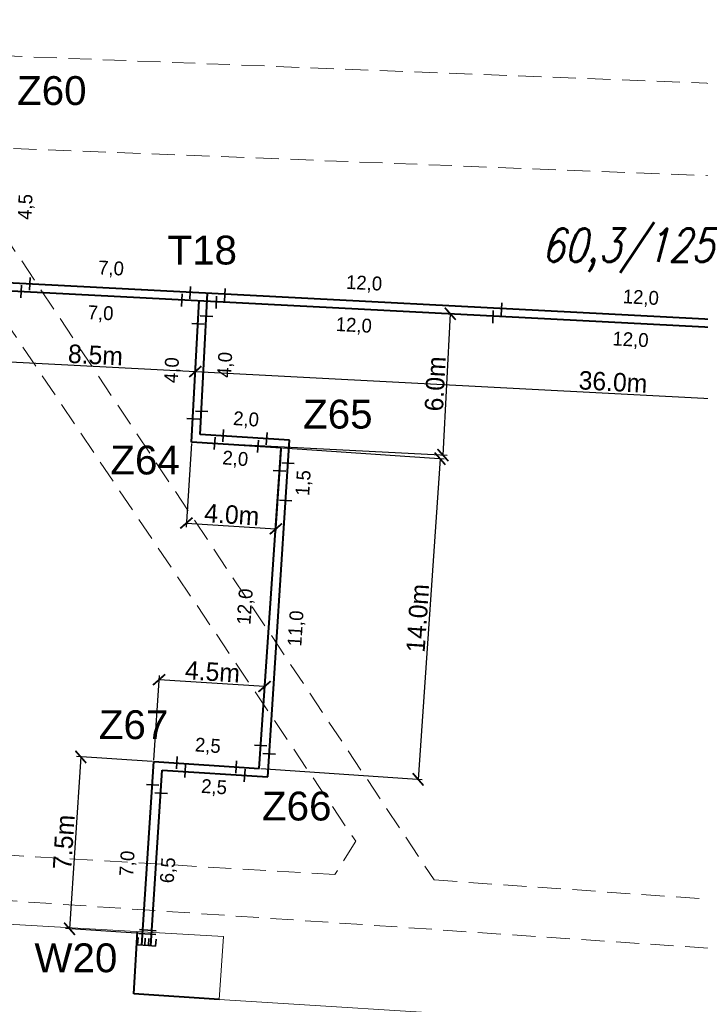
# Model space of a CAD drawing. Extents: x 6567519 to 6569315, y 5583523 to 5585607.
# Tile 25 of 67: x 6568566 to 6568595, y 5584033 to 5584075. Entities that reach past the tile are written whole.
import ezdxf
from ezdxf.enums import TextEntityAlignment as Align

# ---------------------------------------------------------------- set-up
doc = ezdxf.new("R2010")
doc.units = 0
doc.header["$PDSIZE"] = 0.75
doc.linetypes.add('GAK', pattern=[3.5, 2, -0.7, 0.1, -0.7])
doc.linetypes.add('PRZER2-1', pattern=[3, 2, -1])
doc.layers.get('0').update_dxf_attribs({"linetype": 'CONTINUOUS', "lineweight": 13})
doc.layers.get('Defpoints').update_dxf_attribs({"linetype": 'CONTINUOUS'})
for name, color, linetype, lineweight in [('alarm', 51, 'CONTINUOUS', 50), ('GESBZO', 7, 'CONTINUOUS', 50), ('GSSKOD', 7, 'PRZER2-1', 18), ('siec', 7, 'GAK', 70)]:
    doc.layers.add(name, color=color, linetype=linetype, lineweight=lineweight)
doc.styles.add('GEO-INFO', font='arial.ttf')
doc.styles.add('UZBROJENIE', font='SIMPLEX.shx', dxfattribs={"width": 0.8, "oblique": 15.00003, "height": 0.9})
doc.dimstyles.new('Kopia Standard', dxfattribs={"dimtxt": 0.6, "dimasz": 0.5, "dimexe": 0.18, "dimexo": 0.0625, "dimgap": 0.09, "dimtad": 1, "dimdec": 1, "dimrnd": 0.5, "dimzin": 0, "dimtxsty": 'Standard', "dimblk": 'ARCHTICK', "dimcen": 0.09, "dimse1": 1, "dimse2": 1, "dimsd1": 1, "dimsd2": 1, "dimadec": 0, "dimazin": 0, "dimtfac": 1, "dimtdec": 1, "dimtofl": 0, "dimtmove": 0, "dimatfit": 3, "dimfxl": 0, "dimtolj": 1, "dimtzin": 0, "dimarcsym": 0})
doc.dimstyles.new('Kopii (2) z Standard', dxfattribs={"dimtxt": 0.8, "dimasz": 0.5, "dimexe": 0.18, "dimexo": 0.0625, "dimgap": 0.09, "dimtad": 1, "dimdec": 1, "dimrnd": 0.5, "dimzin": 0, "dimdsep": 46, "dimtxsty": 'Standard', "dimblk": 'ARCHTICK', "dimcen": 0.09, "dimadec": 0, "dimazin": 0, "dimtfac": 1, "dimtdec": 1, "dimtofl": 0, "dimtmove": 0, "dimatfit": 3, "dimfxl": 0, "dimtolj": 1, "dimtzin": 0, "dimarcsym": 0})

# ---------------------------------------------------------------- blocks, each defined once
blk = doc.blocks.new('_ArchTick')
at = {"color": 0, "linetype": 'ByBlock', "const_width": 0.15}
blk.add_lwpolyline([(-0.5, -0.5), (0.5, 0.5)], dxfattribs=at)
blk = doc.blocks.new('*D126')
at = {"layer": 'Defpoints', "color": 0, "linetype": 'ByBlock', "lineweight": 20}
for p in [(6568564.699, 5584063.592), (6568573.395, 5584063.139), (6568573.235, 5584060.065)]:
    blk.add_point(p, dxfattribs=at)
at = {"layer": 'siec', "color": 0, "linetype": 'ByBlock', "lineweight": -2}
for p, q in [((6568564.695, 5584063.529), (6568564.529, 5584060.338)), ((6568573.391, 5584063.077), (6568573.225, 5584059.886)), ((6568564.539, 5584060.518), (6568573.235, 5584060.065))]:
    blk.add_line(p, q, dxfattribs=at)
at = {"layer": 'siec', "color": 0, "linetype": 'ByBlock', "lineweight": -2, "xscale": 0.5, "yscale": 0.5, "zscale": 0.5}
for p, rotation in [((6568564.539, 5584060.518), 177.0215971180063), ((6568573.235, 5584060.065), 357.0215971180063)]:
    blk.add_blockref('_ArchTick', p, dxfattribs=dict(at, rotation=rotation))
at = {"layer": 'siec', "color": 0, "linetype": 'ByBlock', "lineweight": 20, "insert": (6568568.912, 5584060.781), "char_height": 0.8, "attachment_point": 5, "rotation": 357.0216}
blk.add_mtext('\\A1;8.5m', dxfattribs=at)
blk = doc.blocks.new('*D127')
at = {"layer": 'Defpoints', "color": 0, "linetype": 'ByBlock', "lineweight": 20}
for p in [(6568573.395, 5584063.139), (6568609.521, 5584061.26), (6568609.361, 5584058.186)]:
    blk.add_point(p, dxfattribs=at)
at = {"layer": 'siec', "color": 0, "linetype": 'ByBlock', "lineweight": -2}
for p, q in [((6568573.391, 5584063.077), (6568573.225, 5584059.886)), ((6568609.518, 5584061.197), (6568609.352, 5584058.006)), ((6568573.235, 5584060.065), (6568609.361, 5584058.186))]:
    blk.add_line(p, q, dxfattribs=at)
at = {"layer": 'siec', "color": 0, "linetype": 'ByBlock', "lineweight": -2, "xscale": 0.5, "yscale": 0.5, "zscale": 0.5}
for p, rotation in [((6568573.235, 5584060.065), 177.0215971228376), ((6568609.361, 5584058.186), 357.0215971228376)]:
    blk.add_blockref('_ArchTick', p, dxfattribs=dict(at, rotation=rotation))
at = {"layer": 'siec', "color": 0, "linetype": 'ByBlock', "lineweight": 20, "insert": (6568591.323, 5584059.615), "char_height": 0.8, "attachment_point": 5, "rotation": 357.0216}
blk.add_mtext('\\A1;36.0m', dxfattribs=at)
blk = doc.blocks.new('*D133')
at = {"layer": 'Defpoints', "color": 0, "linetype": 'ByBlock', "lineweight": 20}
for p in [(6568573.395, 5584063.139), (6568573.076, 5584057.014), (6568583.955, 5584056.448)]:
    blk.add_point(p, dxfattribs=at)
at = {"layer": 'siec', "color": 0, "linetype": 'ByBlock', "lineweight": -2}
for p, q in [((6568573.457, 5584063.136), (6568584.453, 5584062.564)), ((6568584.273, 5584062.573), (6568583.955, 5584056.448)), ((6568573.138, 5584057.01), (6568584.134, 5584056.438))]:
    blk.add_line(p, q, dxfattribs=at)
at = {"layer": 'siec', "color": 0, "linetype": 'ByBlock', "lineweight": -2, "xscale": 0.5, "yscale": 0.5, "zscale": 0.5}
for p, rotation in [((6568584.273, 5584062.573), 87.02159712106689), ((6568583.955, 5584056.448), 267.0215971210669)]:
    blk.add_blockref('_ArchTick', p, dxfattribs=dict(at, rotation=rotation))
at = {"layer": 'siec', "color": 0, "linetype": 'ByBlock', "lineweight": 20, "insert": (6568583.625, 5584059.536), "char_height": 0.8, "attachment_point": 5, "rotation": 87.0216}
blk.add_mtext('\\A1;6.0m', dxfattribs=at)
blk = doc.blocks.new('*D134')
at = {"layer": 'Defpoints', "color": 0, "linetype": 'ByBlock', "lineweight": 20}
for p in [(6568573.076, 5584057.014), (6568576.951, 5584056.762), (6568576.722, 5584053.25)]:
    blk.add_point(p, dxfattribs=at)
at = {"layer": 'siec', "color": 0, "linetype": 'ByBlock', "lineweight": -2}
for p, q in [((6568573.072, 5584056.951), (6568572.836, 5584053.322)), ((6568576.947, 5584056.699), (6568576.71, 5584053.07)), ((6568572.847, 5584053.502), (6568576.722, 5584053.25))]:
    blk.add_line(p, q, dxfattribs=at)
at = {"layer": 'siec', "color": 0, "linetype": 'ByBlock', "lineweight": -2, "xscale": 0.5, "yscale": 0.5, "zscale": 0.5}
for p, rotation in [((6568572.847, 5584053.502), 176.2783205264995), ((6568576.722, 5584053.25), 356.2783205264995)]:
    blk.add_blockref('_ArchTick', p, dxfattribs=dict(at, rotation=rotation))
at = {"layer": 'siec', "color": 0, "linetype": 'ByBlock', "lineweight": 20, "insert": (6568574.817, 5584053.865), "char_height": 0.8, "attachment_point": 5, "rotation": 356.2783}
blk.add_mtext('\\A1;4.0m', dxfattribs=at)
blk = doc.blocks.new('*D135')
at = {"layer": 'Defpoints', "color": 0, "linetype": 'ByBlock', "lineweight": 20}
for p in [(6568576.951, 5584056.762), (6568576.001, 5584042.869), (6568582.883, 5584042.399)]:
    blk.add_point(p, dxfattribs=at)
at = {"layer": 'siec', "color": 0, "linetype": 'ByBlock', "lineweight": -2}
for p, q in [((6568577.013, 5584056.757), (6568584.012, 5584056.279)), ((6568583.832, 5584056.291), (6568582.883, 5584042.399)), ((6568576.064, 5584042.865), (6568583.063, 5584042.387))]:
    blk.add_line(p, q, dxfattribs=at)
at = {"layer": 'siec', "color": 0, "linetype": 'ByBlock', "lineweight": -2, "xscale": 0.5, "yscale": 0.5, "zscale": 0.5}
for p, rotation in [((6568583.832, 5584056.291), 86.09135864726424), ((6568582.883, 5584042.399), 266.0913586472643)]:
    blk.add_blockref('_ArchTick', p, dxfattribs=dict(at, rotation=rotation))
at = {"layer": 'siec', "color": 0, "linetype": 'ByBlock', "lineweight": 20, "insert": (6568582.869, 5584049.379), "char_height": 0.8, "attachment_point": 5, "rotation": 86.0914}
blk.add_mtext('\\A1;14.0m', dxfattribs=at)
blk = doc.blocks.new('*D136')
at = {"layer": 'Defpoints', "color": 0, "linetype": 'ByBlock', "lineweight": 20}
for p in [(6568571.665, 5584046.717), (6568571.434, 5584043.167), (6568576.001, 5584042.869)]:
    blk.add_point(p, dxfattribs=at)
at = {"layer": 'siec', "color": 0, "linetype": 'ByBlock', "lineweight": -2}
for p, q in [((6568571.439, 5584043.229), (6568571.677, 5584046.897)), ((6568576.232, 5584046.42), (6568571.665, 5584046.717)), ((6568576.006, 5584042.932), (6568576.244, 5584046.6))]:
    blk.add_line(p, q, dxfattribs=at)
at = {"layer": 'siec', "color": 0, "linetype": 'ByBlock', "lineweight": -2, "xscale": 0.5, "yscale": 0.5, "zscale": 0.5}
for p, rotation in [((6568571.665, 5584046.717), 176.2783205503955), ((6568576.232, 5584046.42), 356.2783205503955)]:
    blk.add_blockref('_ArchTick', p, dxfattribs=dict(at, rotation=rotation))
at = {"layer": 'siec', "color": 0, "linetype": 'ByBlock', "lineweight": 20, "insert": (6568573.981, 5584047.058), "char_height": 0.8, "attachment_point": 5, "rotation": 356.2783}
blk.add_mtext('\\A1;4.5m', dxfattribs=at)
blk = doc.blocks.new('*D137')
at = {"layer": 'Defpoints', "color": 0, "linetype": 'ByBlock', "lineweight": 20}
for p in [(6568571.434, 5584043.167), (6568567.789, 5584035.922), (6568570.95, 5584035.716)]:
    blk.add_point(p, dxfattribs=at)
at = {"layer": 'siec', "color": 0, "linetype": 'ByBlock', "lineweight": -2}
for p, q in [((6568568.274, 5584043.372), (6568567.789, 5584035.922)), ((6568571.372, 5584043.171), (6568568.094, 5584043.384)), ((6568570.887, 5584035.72), (6568567.609, 5584035.933))]:
    blk.add_line(p, q, dxfattribs=at)
at = {"layer": 'siec', "color": 0, "linetype": 'ByBlock', "lineweight": -2, "xscale": 0.5, "yscale": 0.5, "zscale": 0.5}
for p, rotation in [((6568568.274, 5584043.372), 86.27832056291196), ((6568567.789, 5584035.922), 266.278320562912)]:
    blk.add_blockref('_ArchTick', p, dxfattribs=dict(at, rotation=rotation))
at = {"layer": 'siec', "color": 0, "linetype": 'ByBlock', "lineweight": 20, "insert": (6568567.542, 5584039.679), "char_height": 0.8, "attachment_point": 5, "rotation": 86.2783}
blk.add_mtext('\\A1;7.5m', dxfattribs=at)
blk = doc.blocks.new('*D391')
at = {"layer": 'Defpoints', "color": 0, "linetype": 'ByBlock', "lineweight": 20}
for p in [(6568565.343, 5584069.546), (6568566.462, 5584069.495), (6568565.133, 5584064.917)]:
    blk.add_point(p, dxfattribs=at)
at = {"layer": 'siec', "color": 0, "linetype": 'ByBlock', "lineweight": 20, "insert": (6568565.917, 5584067.201), "char_height": 0.6, "attachment_point": 5, "rotation": 87.4001}
blk.add_mtext('\\A1;4,5', dxfattribs=at)
blk = doc.blocks.new('*D396')
at = {"layer": 'Defpoints', "color": 0, "linetype": 'ByBlock', "lineweight": 20}
for p in [(6568566.069, 5584063.867), (6568573.033, 5584063.876), (6568573.014, 5584063.506)]:
    blk.add_point(p, dxfattribs=at)
at = {"layer": 'siec', "color": 0, "linetype": 'ByBlock', "lineweight": 20, "insert": (6568569.583, 5584064.496), "char_height": 0.6, "attachment_point": 5, "rotation": 357.0216}
blk.add_mtext('\\A1;7,0', dxfattribs=at)
blk = doc.blocks.new('*D397')
at = {"layer": 'Defpoints', "color": 0, "linetype": 'ByBlock', "lineweight": 20}
for p in [(6568565.697, 5584063.537), (6568572.646, 5584063.178), (6568572.582, 5584061.939)]:
    blk.add_point(p, dxfattribs=at)
at = {"layer": 'siec', "color": 0, "linetype": 'ByBlock', "lineweight": 20, "insert": (6568569.131, 5584062.558), "char_height": 0.6, "attachment_point": 5, "rotation": 357.0456}
blk.add_mtext('\\A1;7,0', dxfattribs=at)
blk = doc.blocks.new('*D398')
at = {"layer": 'Defpoints', "color": 0, "linetype": 'ByBlock', "lineweight": 20}
for p in [(6568574.074, 5584056.949), (6568575.951, 5584056.804), (6568575.869, 5584055.74)]:
    blk.add_point(p, dxfattribs=at)
at = {"layer": 'siec', "color": 0, "linetype": 'ByBlock', "lineweight": 20, "insert": (6568574.964, 5584056.251), "char_height": 0.6, "attachment_point": 5, "rotation": 355.6035}
blk.add_mtext('\\A1;2,0', dxfattribs=at)
blk = doc.blocks.new('*D399')
at = {"layer": 'Defpoints', "color": 0, "linetype": 'ByBlock', "lineweight": 20}
for p in [(6568576.34, 5584057.458), (6568574.441, 5584057.28), (6568576.32, 5584057.156)]:
    blk.add_point(p, dxfattribs=at)
at = {"layer": 'siec', "color": 0, "linetype": 'ByBlock', "lineweight": 20, "insert": (6568575.43, 5584057.959), "char_height": 0.6, "attachment_point": 5, "rotation": 356.2091}
blk.add_mtext('\\A1;2,0', dxfattribs=at)
blk = doc.blocks.new('*D400')
at = {"layer": 'Defpoints', "color": 0, "linetype": 'ByBlock', "lineweight": 20}
for p in [(6568573.723, 5584062.467), (6568575.109, 5584062.395), (6568573.507, 5584058.343)]:
    blk.add_point(p, dxfattribs=at)
at = {"layer": 'siec', "color": 0, "linetype": 'ByBlock', "lineweight": 20, "insert": (6568574.561, 5584060.355), "char_height": 0.6, "attachment_point": 5, "rotation": 86.9926}
blk.add_mtext('\\A1;4,0', dxfattribs=at)
blk = doc.blocks.new('*D401')
at = {"layer": 'Defpoints', "color": 0, "linetype": 'ByBlock', "lineweight": 20}
for p in [(6568573.35, 5584062.14), (6568572.59, 5584058.04), (6568573.139, 5584058.012)]:
    blk.add_point(p, dxfattribs=at)
at = {"layer": 'siec', "color": 0, "linetype": 'ByBlock', "lineweight": 20, "insert": (6568572.256, 5584060.126), "char_height": 0.6, "attachment_point": 5, "rotation": 87.0792}
blk.add_mtext('\\A1;4,0', dxfattribs=at)
blk = doc.blocks.new('*D402')
at = {"layer": 'Defpoints', "color": 0, "linetype": 'ByBlock', "lineweight": 20}
for p in [(6568571.37, 5584042.169), (6568570.541, 5584035.246), (6568570.918, 5584035.221)]:
    blk.add_point(p, dxfattribs=at)
at = {"layer": 'siec', "color": 0, "linetype": 'ByBlock', "lineweight": 20, "insert": (6568570.328, 5584038.748), "char_height": 0.6, "attachment_point": 5, "rotation": 86.2783}
blk.add_mtext('\\A1;7,0', dxfattribs=at)
blk = doc.blocks.new('*D403')
at = {"layer": 'Defpoints', "color": 0, "linetype": 'ByBlock', "lineweight": 20}
for p in [(6568571.757, 5584041.799), (6568572.753, 5584041.731), (6568571.307, 5584035.19)]:
    blk.add_point(p, dxfattribs=at)
at = {"layer": 'siec', "color": 0, "linetype": 'ByBlock', "lineweight": 20, "insert": (6568572.089, 5584038.457), "char_height": 0.6, "attachment_point": 5, "rotation": 86.1063}
blk.add_mtext('\\A1;6,5', dxfattribs=at)
blk = doc.blocks.new('*D404')
at = {"layer": 'Defpoints', "color": 0, "linetype": 'ByBlock', "lineweight": 20}
for p in [(6568575.029, 5584043.285), (6568572.431, 5584043.121), (6568575.004, 5584042.934)]:
    blk.add_point(p, dxfattribs=at)
at = {"layer": 'siec', "color": 0, "linetype": 'ByBlock', "lineweight": 20, "insert": (6568573.775, 5584043.817), "char_height": 0.6, "attachment_point": 5, "rotation": 355.8503}
blk.add_mtext('\\A1;2,5', dxfattribs=at)
blk = doc.blocks.new('*D405')
at = {"layer": 'Defpoints', "color": 0, "linetype": 'ByBlock', "lineweight": 20}
for p in [(6568572.798, 5584042.733), (6568575.371, 5584042.564), (6568575.301, 5584041.501)]:
    blk.add_point(p, dxfattribs=at)
at = {"layer": 'siec', "color": 0, "linetype": 'ByBlock', "lineweight": 20, "insert": (6568574.044, 5584042.025), "char_height": 0.6, "attachment_point": 5, "rotation": 356.2397}
blk.add_mtext('\\A1;2,5', dxfattribs=at)
blk = doc.blocks.new('*D406')
at = {"layer": 'Defpoints', "color": 0, "linetype": 'ByBlock', "lineweight": 20}
for p in [(6568576.273, 5584055.79), (6568576.881, 5584055.748), (6568576.07, 5584043.867)]:
    blk.add_point(p, dxfattribs=at)
at = {"layer": 'siec', "color": 0, "linetype": 'ByBlock', "lineweight": 20, "insert": (6568575.428, 5584049.879), "char_height": 0.6, "attachment_point": 5, "rotation": 86.0914}
blk.add_mtext('\\A1;12,0', dxfattribs=at)
blk = doc.blocks.new('*D407')
at = {"layer": 'Defpoints', "color": 0, "linetype": 'ByBlock', "lineweight": 20}
for p in [(6568577.253, 5584056.095), (6568577.148, 5584054.476), (6568578.341, 5584054.398)]:
    blk.add_point(p, dxfattribs=at)
at = {"layer": 'siec', "color": 0, "linetype": 'ByBlock', "lineweight": 20, "insert": (6568577.954, 5584055.236), "char_height": 0.6, "attachment_point": 5, "rotation": 86.2783}
blk.add_mtext('\\A1;1,5', dxfattribs=at)
blk = doc.blocks.new('*D408')
at = {"layer": 'Defpoints', "color": 0, "linetype": 'ByBlock', "lineweight": 20}
for p in [(6568577.148, 5584054.476), (6568576.432, 5584043.499), (6568577.71, 5584043.416)]:
    blk.add_point(p, dxfattribs=at)
at = {"layer": 'siec', "color": 0, "linetype": 'ByBlock', "lineweight": 20, "insert": (6568577.629, 5584048.932), "char_height": 0.6, "attachment_point": 5, "rotation": 86.2684}
blk.add_mtext('\\A1;11,0', dxfattribs=at)
blk = doc.blocks.new('*D409')
at = {"layer": 'Defpoints', "color": 0, "linetype": 'ByBlock', "lineweight": 20}
for p in [(6568574.512, 5584063.428), (6568586.511, 5584063.105), (6568586.495, 5584062.804)]:
    blk.add_point(p, dxfattribs=at)
at = {"layer": 'siec', "color": 0, "linetype": 'ByBlock', "lineweight": 20, "insert": (6568580.542, 5584063.856), "char_height": 0.6, "attachment_point": 5, "rotation": 357.0216}
blk.add_mtext('\\A1;12,0', dxfattribs=at)
blk = doc.blocks.new('*D410')
at = {"layer": 'Defpoints', "color": 0, "linetype": 'ByBlock', "lineweight": 20}
for p in [(6568574.144, 5584063.1), (6568586.128, 5584062.477), (6568586.066, 5584061.279)]:
    blk.add_point(p, dxfattribs=at)
at = {"layer": 'siec', "color": 0, "linetype": 'ByBlock', "lineweight": 20, "insert": (6568580.097, 5584062.03), "char_height": 0.6, "attachment_point": 5, "rotation": 357.0216}
blk.add_mtext('\\A1;12,0', dxfattribs=at)
blk = doc.blocks.new('*D411')
at = {"layer": 'Defpoints', "color": 0, "linetype": 'ByBlock', "lineweight": 20}
for p in [(6568586.495, 5584062.804), (6568598.495, 5584062.482), (6568598.479, 5584062.181)]:
    blk.add_point(p, dxfattribs=at)
at = {"layer": 'siec', "color": 0, "linetype": 'ByBlock', "lineweight": 20, "insert": (6568592.526, 5584063.233), "char_height": 0.6, "attachment_point": 5, "rotation": 357.0216}
blk.add_mtext('\\A1;12,0', dxfattribs=at)
blk = doc.blocks.new('*D412')
at = {"layer": 'Defpoints', "color": 0, "linetype": 'ByBlock', "lineweight": 20}
for p in [(6568586.128, 5584062.477), (6568598.112, 5584061.853), (6568598.049, 5584060.655)]:
    blk.add_point(p, dxfattribs=at)
at = {"layer": 'siec', "color": 0, "linetype": 'ByBlock', "lineweight": 20, "insert": (6568592.08, 5584061.406), "char_height": 0.6, "attachment_point": 5, "rotation": 357.0216}
blk.add_mtext('\\A1;12,0', dxfattribs=at)

msp = doc.modelspace()

# ---------------------------------------------------------------- linework, layer by layer
at = {"layer": 'GESBZO', "color": 7, "linetype": 'Continuous', "lineweight": 20, "elevation": 10.18}
msp.add_lwpolyline([(6568586.16, 5584020.66), (6568573.69, 5584021.35), (6568573.81, 5584024.08), (6568561.4, 5584024.95), (6568562.09, 5584036.3), (6568574.45, 5584035.59), (6568574.27, 5584032.86), (6568586.73, 5584032.08), (6568586.55, 5584029.38), (6568598.99, 5584028.63), (6568598.38, 5584017.29), (6568586.01, 5584017.96)], close=True, dxfattribs=at)
at = {"layer": 'GSSKOD', "color": 7, "linetype": 'PRZER2-1', "lineweight": 20, "ltscale": 0.5, "elevation": 10.18}
for points in [[(6568553.49, 5584082.73), (6568553.36, 5584075.15), (6568554.25, 5584074.24), (6568560.68, 5584073.85), (6568561.74, 5584073.87), (6568619.15, 5584071.63), (6568621, 5584073.54), (6568622.05, 5584083.43)], [(6568626.15, 5584083.24), (6568624.96, 5584069.96), (6568623.58, 5584067.76), (6568620.35, 5584067.78), (6568617.05, 5584067.78), (6568615.82, 5584067.75), (6568562.39, 5584069.85), (6568556.65, 5584069.97), (6568533.9, 5584071.07), (6568532.93, 5584070.15), (6568532.77, 5584065.78), (6568530.94, 5584065.88), (6568530.59, 5584070.32), (6568529.7, 5584071.41), (6568491.18, 5584073.31)]]:
    msp.add_lwpolyline(points, dxfattribs=at)
for points in [[(6568546.6, 5584029.27), (6568546.63, 5584029.95), (6568551.19, 5584036.72), (6568550.73, 5584038.82), (6568551.15, 5584041.54), (6568552.46, 5584042.4), (6568557.72, 5584068.87), (6568556.65, 5584069.97), (6568562.39, 5584069.85), (6568583.58, 5584038.04), (6568614.91, 5584035.84), (6568614.9, 5584033.77), (6568554.44, 5584037.87), (6568548.66, 5584029.11)], [(6568560.51, 5584068.42), (6568560.74, 5584068.59), (6568580.18, 5584039.72), (6568579.28, 5584038.27), (6568555.92, 5584039.67), (6568555.03, 5584040.68)]]:
    msp.add_lwpolyline(points, close=True, dxfattribs=at)
at = {"layer": 'siec', "linetype": 'ByBlock', "lineweight": 40}
for p, q in [((6568565.07, 5584063.919), (6568609.892, 5584061.587)), ((6568564.699, 5584063.592), (6568609.521, 5584061.26)), ((6568573.444, 5584057.345), (6568573.762, 5584063.467)), ((6568573.076, 5584057.014), (6568573.395, 5584063.139)), ((6568577.318, 5584057.093), (6568573.444, 5584057.345)), ((6568576.951, 5584056.762), (6568573.076, 5584057.014)), ((6568576.369, 5584042.501), (6568577.318, 5584057.093)), ((6568576.001, 5584042.869), (6568576.951, 5584056.762)), ((6568570.918, 5584035.221), (6568571.434, 5584043.167)), ((6568571.434, 5584043.167), (6568576.001, 5584042.869)), ((6568571.307, 5584035.19), (6568571.802, 5584042.798)), ((6568571.802, 5584042.798), (6568576.369, 5584042.501)), ((6568570.575, 5584033.104), (6568570.73, 5584035.804)), ((6568574.27, 5584032.86), (6568570.575, 5584033.104))]:
    msp.add_line(p, q, dxfattribs=at)
at = {"layer": 'siec', "color": 0, "linetype": 'Continuous', "lineweight": 35}
for p, q in [((6568565.68, 5584063.266), (6568565.714, 5584063.808)), ((6568566.051, 5584063.593), (6568566.086, 5584064.135)), ((6568573, 5584063.214), (6568573.026, 5584063.756)), ((6568572.633, 5584062.886), (6568572.658, 5584063.428)), ((6568574.13, 5584062.792), (6568574.155, 5584063.334)), ((6568574.497, 5584063.119), (6568574.523, 5584063.661)), ((6568586.481, 5584062.496), (6568586.506, 5584063.038)), ((6568573.446, 5584062.482), (6568573.988, 5584062.453)), ((6568586.114, 5584062.168), (6568586.139, 5584062.71)), ((6568573.078, 5584062.154), (6568573.621, 5584062.126)), ((6568573.236, 5584058.357), (6568573.778, 5584058.329)), ((6568572.868, 5584058.026), (6568573.41, 5584057.997)), ((6568574.425, 5584057.019), (6568574.459, 5584057.561)), ((6568576.341, 5584057.426), (6568576.299, 5584056.885)), ((6568574.057, 5584056.688), (6568574.091, 5584057.23)), ((6568575.973, 5584057.095), (6568575.932, 5584056.554)), ((6568576.976, 5584056.111), (6568577.518, 5584056.08)), ((6568576.608, 5584055.78), (6568577.15, 5584055.748)), ((6568576.878, 5584054.491), (6568577.42, 5584054.46)), ((6568575.793, 5584043.883), (6568576.335, 5584043.852)), ((6568572.419, 5584042.85), (6568572.444, 5584043.392)), ((6568576.161, 5584043.515), (6568576.703, 5584043.483)), ((6568572.786, 5584042.481), (6568572.812, 5584043.024)), ((6568574.988, 5584042.662), (6568575.019, 5584043.204)), ((6568575.355, 5584042.293), (6568575.387, 5584042.835)), ((6568571.118, 5584042.182), (6568571.661, 5584042.153)), ((6568571.486, 5584041.813), (6568572.028, 5584041.785))]:
    msp.add_line(p, q, dxfattribs=at)
at = {"layer": 'siec', "color": 0, "linetype": 'ByBlock', "lineweight": 35}
for p, q in [((6568571.529, 5584035.677), (6568570.804, 5584035.726)), ((6568571.535, 5584035.838), (6568570.811, 5584035.887)), ((6568570.762, 5584035.544), (6568570.737, 5584035.236)), ((6568570.737, 5584035.236), (6568571.203, 5584035.198)), ((6568571.069, 5584035.519), (6568571.043, 5584035.211)), ((6568571.043, 5584035.211), (6568571.509, 5584035.174)), ((6568571.228, 5584035.506), (6568571.203, 5584035.198)), ((6568571.534, 5584035.481), (6568571.509, 5584035.174))]:
    msp.add_line(p, q, dxfattribs=at)

# ---------------------------------------------------------------- texts
at = {"layer": 'alarm', "color": 0, "linetype": 'Continuous', "lineweight": 30, "style": 'GEO-INFO'}
for s, p in [('Z60', (6568567.02, 5584072.241, -9.52)), ('T18', (6568573.534, 5584065.33, -9.52)), ('Z65', (6568579.406, 5584058.222, -9.52)), ('Z64', (6568571.059, 5584056.234, -9.52)), ('Z67', (6568570.559, 5584044.768, -9.52)), ('Z66', (6568577.626, 5584041.242, 0.66)), ('W20', (6568568.064, 5584034.667, -9.52))]:
    msp.add_text(s, height=1.25, dxfattribs=at).set_placement(p, align=Align.MIDDLE)
at = {"layer": 'alarm', "color": 0, "lineweight": 30, "style": 'UZBROJENIE', "oblique": 15, "width": 0.8}
msp.add_text('60,3/125', height=1.44, dxfattribs=at).set_placement((6568588.233, 5584064.82, 10.18))

# ---------------------------------------------------------------- dimensions: what is measured, and where the dimension line sits
at = {"layer": 'siec', "color": 0, "linetype": 'ByBlock', "lineweight": 20}
for p1, p2, distance, dimstyle, override, picture, middle in [((6568565.133, 5584064.917), (6568565.343, 5584069.546), -1.12, 'Kopia Standard', {"dimfxl": 1.25}, '*D391', (6568565.917, 5584067.201)), ((6568566.069, 5584063.867), (6568573.014, 5584063.506), 0.371, 'Kopia Standard', {"dimfxl": 1.25}, '*D396', (6568569.583, 5584064.496)), ((6568574.512, 5584063.428), (6568586.495, 5584062.804), 0.301, 'Kopia Standard', {"dimfxl": 1.25}, '*D409', (6568580.542, 5584063.856)), ((6568564.699, 5584063.592), (6568573.395, 5584063.139), -3.078, 'Kopii (2) z Standard', {"dimpost": 'm'}, '*D126', (6568568.912, 5584060.781)), ((6568565.697, 5584063.537), (6568572.646, 5584063.178), -1.241, 'Kopia Standard', {"dimfxl": 1.25}, '*D397', (6568569.131, 5584062.558)), ((6568586.495, 5584062.804), (6568598.479, 5584062.181), 0.301, 'Kopia Standard', {"dimfxl": 1.25}, '*D411', (6568592.526, 5584063.233)), ((6568573.395, 5584063.139), (6568609.521, 5584061.26), -3.078, 'Kopii (2) z Standard', {"dimpost": 'm'}, '*D127', (6568591.323, 5584059.615)), ((6568573.395, 5584063.139), (6568573.076, 5584057.014), 10.893, 'Kopii (2) z Standard', {"dimpost": 'm'}, '*D133', (6568583.625, 5584059.536)), ((6568574.144, 5584063.1), (6568586.128, 5584062.477), -1.2, 'Kopia Standard', {"dimfxl": 1.25}, '*D410', (6568580.097, 5584062.03)), ((6568573.507, 5584058.343), (6568573.723, 5584062.467), -1.387, 'Kopia Standard', {"dimfxl": 1.25}, '*D400', (6568574.561, 5584060.355)), ((6568586.128, 5584062.477), (6568598.112, 5584061.853), -1.2, 'Kopia Standard', {"dimfxl": 1.25}, '*D412', (6568592.08, 5584061.406)), ((6568573.35, 5584062.14), (6568573.139, 5584058.012), -0.549, 'Kopia Standard', {"dimfxl": 1.25}, '*D401', (6568572.256, 5584060.126)), ((6568574.441, 5584057.28), (6568576.32, 5584057.156), 0.303, 'Kopia Standard', {"dimfxl": 1.25}, '*D399', (6568575.43, 5584057.959)), ((6568573.076, 5584057.014), (6568576.951, 5584056.762), -3.519, 'Kopii (2) z Standard', {"dimpost": 'm'}, '*D134', (6568574.817, 5584053.865)), ((6568574.074, 5584056.949), (6568575.951, 5584056.804), -1.067, 'Kopia Standard', {"dimfxl": 1.25}, '*D398', (6568574.964, 5584056.251)), ((6568576.951, 5584056.762), (6568576.001, 5584042.869), 6.898, 'Kopii (2) z Standard', {"dimpost": 'm'}, '*D135', (6568582.869, 5584049.379)), ((6568577.253, 5584056.095), (6568577.148, 5584054.476), 1.195, 'Kopia Standard', {"dimfxl": 1.25}, '*D407', (6568577.954, 5584055.236)), ((6568576.07, 5584043.867), (6568576.881, 5584055.748), 0.61, 'Kopia Standard', {"dimfxl": 1.25}, '*D406', (6568575.428, 5584049.879)), ((6568577.148, 5584054.476), (6568576.432, 5584043.499), 1.28, 'Kopia Standard', {"dimfxl": 1.25}, '*D408', (6568577.629, 5584048.932)), ((6568576.001, 5584042.869), (6568571.434, 5584043.167), -3.558, 'Kopii (2) z Standard', {"dimpost": 'm'}, '*D136', (6568573.981, 5584047.058)), ((6568572.431, 5584043.121), (6568575.004, 5584042.934), 0.352, 'Kopia Standard', {"dimfxl": 1.25}, '*D404', (6568573.775, 5584043.817)), ((6568571.434, 5584043.167), (6568570.95, 5584035.716), -3.168, 'Kopii (2) z Standard', {"dimpost": 'm'}, '*D137', (6568567.542, 5584039.679)), ((6568572.798, 5584042.733), (6568575.371, 5584042.564), -1.065, 'Kopia Standard', {"dimfxl": 1.25}, '*D405', (6568574.044, 5584042.025)), ((6568571.37, 5584042.169), (6568570.918, 5584035.221), -0.377, 'Kopia Standard', {"dimfxl": 1.25}, '*D402', (6568570.328, 5584038.748)), ((6568571.307, 5584035.19), (6568571.757, 5584041.799), -0.998, 'Kopia Standard', {"dimfxl": 1.25}, '*D403', (6568572.089, 5584038.457))]:
    dim = msp.add_aligned_dim(p1=p1, p2=p2, distance=distance, dimstyle=dimstyle, override=override, dxfattribs=at)
    dim.commit()
    dim.dimension.update_dxf_attribs({"geometry": picture, "text_midpoint": middle})

doc.saveas('drawing.dxf')
